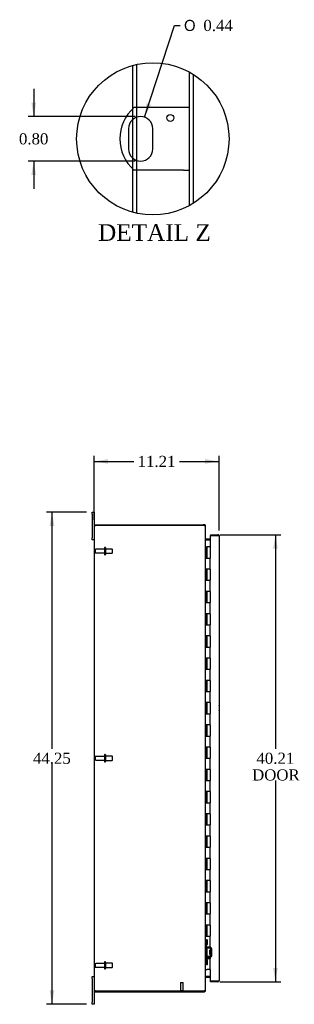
# Model space of a CAD drawing. Header units: inches. Extents: x 24 to 237, y 5 to 158.
# Tile 2 of 9: x 24 to 49, y 57 to 145. Entities that reach past the tile are written whole.
import ezdxf
from ezdxf.enums import TextEntityAlignment as Align

# ---------------------------------------------------------------- set-up
doc = ezdxf.new("R2010")
doc.units = ezdxf.units.IN
doc.header["$MEASUREMENT"] = 0
doc.layers.get('0').update_dxf_attribs({"linetype": 'CONTINUOUS'})
for name, color, linetype in [('COM40153-1', 7, 'CONTINUOUS'), ('COM42780', 7, 'CONTINUOUS'), ('COM48495', 7, 'CONTINUOUS'), ('COM70236-2', 7, 'CONTINUOUS'), ('COM71782-3', 7, 'CONTINUOUS'), ('DEFAULT', 7, 'CONTINUOUS'), ('FET07710', 7, 'CONTINUOUS'), ('HNG10620-38B', 7, 'CONTINUOUS'), ('HNG10620-38C', 7, 'CONTINUOUS'), ('STD21878', 7, 'CONTINUOUS'), ('STD26094', 7, 'CONTINUOUS')]:
    doc.layers.add(name, color=color, linetype=linetype)
doc.styles.add('SEACAD_SOLID_EDGE_ANSI1_SY', font='txt')
doc.styles.add('SEACAD_TIMES_NEW_ROMAN', font='times.ttf')

# ---------------------------------------------------------------- blocks, each defined once
blk = doc.blocks.new('GDIMGGROUP2')
at = {"layer": 'DEFAULT', "linetype": 'Continuous'}
for points in [[(32.313, 105.709), (31.063, 105.501), (32.313, 105.293)], [(41.023, 105.709), (41.023, 105.293), (42.273, 105.501)]]:
    blk.add_hatch(color=136, dxfattribs=at).paths.add_polyline_path(points)
at = {"layer": 'DEFAULT', "color": 136, "linetype": 'Continuous'}
for p, q in [((31.063, 100.235), (31.063, 106.001)), ((31.063, 105.501), (34.612, 105.501)), ((38.724, 105.501), (42.273, 105.501)), ((42.273, 99.301), (42.273, 106.001))]:
    blk.add_line(p, q, dxfattribs=at)
at = {"layer": 'DEFAULT', "color": 136, "linetype": 'Continuous', "style": 'SEACAD_TIMES_NEW_ROMAN'}
blk.add_text('11.21', height=1, dxfattribs=at).set_placement((34.962, 106.001), align=Align.TOP_LEFT)
blk = doc.blocks.new('GDIMGGROUP3')
at = {"layer": 'DEFAULT', "linetype": 'Continuous'}
for points in [[(27.058, 99.682), (27.475, 99.682), (27.267, 100.932)], [(27.058, 57.932), (27.267, 56.682), (27.475, 57.932)]]:
    blk.add_hatch(color=136, dxfattribs=at).paths.add_polyline_path(points)
at = {"layer": 'DEFAULT', "color": 136, "linetype": 'Continuous'}
for p, q in [((30.376, 100.932), (26.767, 100.932)), ((27.267, 100.932), (27.267, 79.657)), ((27.267, 78.307), (27.267, 56.682)), ((30.376, 56.682), (26.767, 56.682))]:
    blk.add_line(p, q, dxfattribs=at)
at = {"layer": 'DEFAULT', "color": 136, "linetype": 'Continuous', "style": 'SEACAD_TIMES_NEW_ROMAN'}
blk.add_text('44.25', height=1, dxfattribs=at).set_placement((25.561, 79.307), align=Align.TOP_LEFT)
blk = doc.blocks.new('GDIMGGROUP12')
at = {"layer": 'DEFAULT', "linetype": 'Continuous'}
for points in [[(47.548, 97.659), (47.34, 98.909), (47.131, 97.659)], [(47.548, 59.954), (47.131, 59.954), (47.34, 58.704)]]:
    blk.add_hatch(color=136, dxfattribs=at).paths.add_polyline_path(points)
at = {"layer": 'DEFAULT', "color": 136, "linetype": 'Continuous'}
for p, q in [((42.336, 98.909), (47.84, 98.909)), ((47.34, 98.909), (47.34, 79.657)), ((47.34, 76.807), (47.34, 58.704)), ((42.336, 58.704), (47.84, 58.704))]:
    blk.add_line(p, q, dxfattribs=at)
at = {"layer": 'DEFAULT', "color": 136, "linetype": 'Continuous', "style": 'SEACAD_TIMES_NEW_ROMAN'}
for s, p in [('40.21', (45.634, 79.307)), ('DOOR', (45.243, 77.807))]:
    blk.add_text(s, height=1, dxfattribs=at).set_placement(p, align=Align.TOP_LEFT)
blk = doc.blocks.new('GDIMGGROUP28')
at = {"layer": 'DEFAULT', "linetype": 'Continuous'}
for points in [[(25.42, 137.754), (25.628, 136.504), (25.837, 137.754)], [(25.42, 131.254), (25.837, 131.254), (25.628, 132.504)]]:
    blk.add_hatch(color=136, dxfattribs=at).paths.add_polyline_path(points)
at = {"layer": 'DEFAULT', "color": 136, "linetype": 'Continuous'}
for p, q in [((25.628, 139.004), (25.628, 136.504)), ((34.734, 136.504), (25.128, 136.504)), ((34.734, 132.504), (25.128, 132.504)), ((25.628, 132.504), (25.628, 130.004))]:
    blk.add_line(p, q, dxfattribs=at)
at = {"layer": 'DEFAULT', "color": 136, "linetype": 'Continuous', "style": 'SEACAD_TIMES_NEW_ROMAN'}
blk.add_text('0.80', height=1, dxfattribs=at).set_placement((24.301, 135.004), align=Align.TOP_LEFT)
blk = doc.blocks.new('GDIMGGROUP29')
at = {"layer": 'DEFAULT', "linetype": 'Continuous'}
blk.add_hatch(color=136, dxfattribs=at).paths.add_polyline_path([(35.766, 137.703), (35.575, 136.45), (36.162, 137.573)])
at = {"layer": 'DEFAULT', "color": 136, "linetype": 'Continuous'}
for p, q in [((35.575, 136.45), (38.278, 144.7)), ((38.278, 144.7), (38.778, 144.7))]:
    blk.add_line(p, q, dxfattribs=at)
for s, style, p in [('O', 'SEACAD_SOLID_EDGE_ANSI1_SY', (39.128, 145.2)), ('0.44', 'SEACAD_TIMES_NEW_ROMAN', (40.868, 145.2))]:
    blk.add_text(s, height=1, dxfattribs=dict(at, style=style)).set_placement(p, align=Align.TOP_LEFT)

msp = doc.modelspace()

# ---------------------------------------------------------------- linework, layer by layer
at = {"color": 7}
msp.add_circle((36.327, 134.504), 6.846, dxfattribs=at)
at = {"layer": 'COM40153-1', "color": 7}
for p, q in [((39.069, 137.317), (34.629, 137.317)), ((39.609, 137.317), (39.069, 137.317)), ((34.142, 135.412), (34.142, 133.597)), ((36.327, 133.597), (36.327, 135.412)), ((39.069, 131.692), (34.629, 131.692)), ((39.069, 131.692), (39.609, 131.692))]:
    msp.add_line(p, q, dxfattribs=at)
msp.add_circle((37.889, 136.382), 0.312, dxfattribs=at)
for centre, radius, start, end in [((37.109, 134.504), 3.75, 131.40962, 228.59038), ((35.234, 135.412), 1.092, 0, 180), ((35.234, 133.597), 1.092, 180, 0), ((41.563, 83.347), 0.75, 341.20309, 18.79691)]:
    msp.add_arc(centre, radius, start, end, dxfattribs=at)
at = {"layer": 'COM42780', "color": 7}
for p, q in [((41.063, 62.484), (41.105, 62.484)), ((41.105, 62.047), (41.063, 62.047)), ((41.156, 62.484), (41.105, 62.484)), ((41.156, 62.047), (41.105, 62.047)), ((41.156, 62.484), (41.223, 62.484)), ((41.156, 62.047), (41.156, 62.484)), ((41.156, 62.047), (41.223, 62.047)), ((41.158, 62.484), (41.158, 62.047)), ((41.158, 61.862), (41.158, 62.047)), ((41.223, 62.047), (41.223, 62.484)), ((41.493, 61.714), (41.204, 61.719)), ((41.495, 61.809), (41.205, 61.814)), ((41.445, 61.174), (41.445, 61.564)), ((41.54, 61.564), (41.445, 61.564)), ((41.635, 61.494), (41.445, 61.494)), ((41.635, 61.475), (41.445, 61.475)), ((41.445, 61.262), (41.635, 61.262)), ((41.635, 61.244), (41.445, 61.244)), ((41.445, 61.174), (41.54, 61.174)), ((41.549, 61.797), (41.495, 61.809)), ((41.54, 61.072), (41.54, 61.666)), ((41.635, 61.072), (41.635, 61.666)), ((41.063, 60.691), (41.105, 60.691)), ((41.105, 60.254), (41.063, 60.254)), ((41.105, 60.691), (41.156, 60.691)), ((41.156, 60.254), (41.105, 60.254)), ((41.156, 60.691), (41.223, 60.691)), ((41.156, 60.254), (41.156, 60.691)), ((41.156, 60.254), (41.223, 60.254)), ((41.157, 60.559), (41.158, 60.559)), ((41.157, 60.45), (41.157, 60.559)), ((41.157, 60.529), (41.158, 60.529)), ((41.157, 60.45), (41.158, 60.45)), ((41.157, 60.419), (41.157, 60.45)), ((41.157, 60.444), (41.158, 60.444)), ((41.157, 60.419), (41.158, 60.419)), ((41.157, 60.385), (41.157, 60.419)), ((41.157, 60.385), (41.158, 60.385)), ((41.158, 60.691), (41.158, 60.876)), ((41.158, 60.691), (41.158, 60.254)), ((41.204, 61.019), (41.493, 61.024)), ((41.205, 60.924), (41.495, 60.929)), ((41.223, 60.254), (41.223, 60.691)), ((41.495, 60.929), (41.549, 60.941))]:
    msp.add_line(p, q, dxfattribs=at)
for centre, radius, start, end in [((41.206, 61.862), 0.143, 180, 206.90823), ((41.206, 61.862), 0.143, 206.90823, 269), ((41.206, 61.862), 0.048, 180, 269), ((41.492, 61.666), 0.048, 0, 89), ((41.492, 61.666), 0.143, 0, 66.66652), ((41.206, 60.876), 0.143, 153.09177, 180), ((41.206, 60.876), 0.143, 91, 153.09177), ((41.206, 60.876), 0.048, 91, 180), ((41.492, 61.072), 0.048, 271, 0), ((41.492, 61.072), 0.143, 293.33348, 0)]:
    msp.add_arc(centre, radius, start, end, dxfattribs=at)
at = {"layer": 'COM48495', "color": 7}
for p, q in [((34.544, 137.24), (34.544, 141.114)), ((34.904, 137.317), (34.904, 141.201)), ((39.609, 128.497), (39.609, 140.512)), ((39.969, 128.708), (39.969, 140.301)), ((34.544, 136.259), (34.544, 137.24)), ((34.904, 136.453), (34.904, 137.317)), ((34.904, 132.556), (34.904, 136.453)), ((34.544, 132.75), (34.544, 136.259)), ((34.544, 131.769), (34.544, 132.75)), ((34.904, 131.692), (34.904, 132.556)), ((34.544, 127.895), (34.544, 131.769)), ((34.904, 127.808), (34.904, 131.692)), ((31.063, 99.735), (31.171, 99.735)), ((31.063, 99.735), (31.063, 57.879)), ((40.837, 99.735), (31.171, 99.735)), ((41.063, 57.984), (41.063, 99.63)), ((41.089, 98.407), (41.099, 98.407)), ((41.478, 98.407), (41.099, 98.407)), ((41.099, 59.207), (41.089, 59.207)), ((41.099, 59.207), (41.478, 59.207)), ((31.171, 57.879), (31.063, 57.879)), ((31.171, 57.879), (40.837, 57.879))]:
    msp.add_line(p, q, dxfattribs=at)
for centre, radius, start, end in [((40.837, 99.485), 0.25, 61.84537, 90), ((41.016, 99.626), 0.0479, 4.85781, 50.20268), ((41.205, 98.489), 0.142, 183.34421, 215.31064), ((41.205, 59.125), 0.142, 144.68935, 176.6558), ((40.837, 58.129), 0.25, 270, 298.15463), ((40.91, 58.123), 0.219, 281.9896, 308.4732), ((41.016, 57.988), 0.0479, 309.79734, 355.14219)]:
    msp.add_arc(centre, radius, start, end, dxfattribs=at)
msp.add_open_spline([(41.046, 99.663), (41.045, 99.664), (41.043, 99.666), (41.039, 99.669), (41.035, 99.672), (41.031, 99.675), (41.026, 99.678), (41.021, 99.681), (41.015, 99.683), (41.008, 99.687), (40.997, 99.691), (40.986, 99.696), (40.975, 99.699), (40.965, 99.703), (40.959, 99.704), (40.955, 99.705)], degree=3, knots=[0, 0, 0, 0, 0.058508, 0.117588, 0.177234, 0.23744, 0.298196, 0.359495, 0.421327, 0.483683, 0.609872, 0.738031, 0.824554, 0.911887, 1, 1, 1, 1], dxfattribs=at)
at = {"layer": 'COM70236-2', "color": 7}
for p, q in [((31.135, 99.735), (31.135, 99.807)), ((31.135, 99.807), (40.837, 99.807)), ((40.955, 99.807), (40.837, 99.807)), ((40.955, 99.735), (40.837, 99.735)), ((40.955, 99.735), (40.955, 99.807)), ((40.991, 99.699), (40.986, 99.718)), ((40.991, 99.699), (41.063, 99.699)), ((41.063, 99.63), (41.063, 99.699)), ((41.089, 98.505), (41.071, 98.443)), ((41.478, 98.504), (41.099, 98.504)), ((41.478, 98.432), (41.099, 98.432)), ((41.089, 59.109), (41.071, 59.171)), ((41.099, 59.182), (41.478, 59.182)), ((41.099, 59.11), (41.478, 59.11)), ((31.135, 57.879), (31.135, 57.807)), ((31.135, 57.807), (40.837, 57.807)), ((40.837, 57.879), (40.955, 57.879)), ((40.837, 57.807), (40.955, 57.807)), ((40.955, 57.879), (40.955, 57.807)), ((40.986, 57.896), (40.991, 57.915)), ((40.991, 57.915), (41.063, 57.915)), ((41.063, 57.915), (41.063, 57.984))]:
    msp.add_line(p, q, dxfattribs=at)
for centre, radius, start, end in [((40.955, 99.699), 0.108, 32.64308, 90.00001), ((40.955, 99.699), 0.036, 32.6431, 90), ((40.955, 99.699), 0.108, 0, 32.64312), ((41.099, 98.54), 0.036, 180, 253.77952), ((41.099, 98.54), 0.108, 253.77952, 270), ((41.099, 98.54), 0.036, 253.77952, 270), ((41.099, 59.074), 0.036, 106.22048, 180), ((41.099, 59.074), 0.108, 90, 106.22048), ((41.099, 59.074), 0.036, 90, 106.22048), ((40.955, 57.915), 0.036, 270, 327.3569), ((40.955, 57.915), 0.108, 270, 327.3569), ((40.955, 57.915), 0.108, 327.3569, 0)]:
    msp.add_arc(centre, radius, start, end, dxfattribs=at)
at = {"layer": 'COM71782-3', "color": 7}
for p, q in [((42.165, 98.837), (41.478, 98.837)), ((41.478, 98.837), (41.478, 97.807)), ((41.506, 98.909), (41.506, 98.837)), ((41.506, 98.909), (42.165, 98.909)), ((41.506, 98.837), (42.165, 98.837)), ((42.267, 98.837), (42.165, 98.837)), ((42.165, 98.837), (42.267, 98.837)), ((42.273, 98.801), (42.273, 58.812)), ((41.478, 59.807), (41.478, 58.777)), ((41.478, 58.777), (42.165, 58.777)), ((41.506, 58.704), (41.506, 58.776)), ((42.165, 58.776), (41.506, 58.776)), ((42.165, 58.704), (41.506, 58.704)), ((42.165, 58.777), (42.267, 58.777)), ((42.267, 58.776), (42.165, 58.776))]:
    msp.add_line(p, q, dxfattribs=at)
for centre, start, end in [((42.165, 98.801), 19.47122, 90), ((42.165, 98.801), 0, 19.47122), ((42.165, 58.812), 270, 340.52878), ((42.165, 58.812), 340.52878, 360)]:
    msp.add_arc(centre, 0.108, start, end, dxfattribs=at)
for centre, start_param, end_param in [((42.165, 98.801), 3.141593, 3.48143), ((42.165, 58.812), 2.801756, 3.141593)]:
    msp.add_ellipse(centre, major_axis=(-0.108, 0), ratio=0.997813, start_param=start_param, end_param=end_param, dxfattribs=at)
at = {"layer": 'FET07710', "color": 7}
for p, q in [((30.876, 100.744), (30.876, 100.932)), ((30.876, 100.932), (31.063, 100.932)), ((31.063, 100.932), (31.063, 100.744)), ((30.876, 100.744), (30.876, 98.619)), ((31.063, 100.744), (31.063, 99.735)), ((30.876, 98.432), (30.876, 98.619)), ((31.063, 98.432), (30.876, 98.432)), ((30.876, 58.994), (30.876, 59.182)), ((30.876, 59.182), (31.063, 59.182)), ((30.876, 58.994), (30.876, 56.869)), ((31.063, 57.879), (31.063, 56.869)), ((30.876, 56.682), (30.876, 56.869)), ((31.063, 56.682), (30.876, 56.682)), ((31.063, 56.869), (31.063, 56.682))]:
    msp.add_line(p, q, dxfattribs=at)
at = {"layer": 'HNG10620-38B', "color": 7}
for p, q in [((41.063, 97.807), (41.089, 97.807)), ((41.089, 97.807), (41.107, 97.807)), ((41.107, 97.807), (41.15, 97.807)), ((41.107, 97.807), (41.107, 96.807)), ((41.15, 97.807), (41.15, 96.807)), ((41.107, 96.807), (41.216, 96.807)), ((41.216, 96.807), (41.478, 96.807)), ((41.478, 95.807), (41.478, 96.807)), ((41.216, 95.807), (41.107, 95.807)), ((41.107, 95.807), (41.107, 94.807)), ((41.15, 95.807), (41.15, 94.807)), ((41.478, 95.807), (41.216, 95.807)), ((41.107, 94.807), (41.216, 94.807)), ((41.216, 94.807), (41.478, 94.807)), ((41.478, 93.807), (41.478, 94.807)), ((41.216, 93.807), (41.107, 93.807)), ((41.107, 93.807), (41.107, 92.807)), ((41.15, 93.807), (41.15, 92.807)), ((41.478, 93.807), (41.216, 93.807)), ((41.107, 92.807), (41.216, 92.807)), ((41.216, 92.807), (41.478, 92.807)), ((41.478, 91.807), (41.478, 92.807)), ((41.216, 91.807), (41.107, 91.807)), ((41.107, 91.807), (41.107, 90.807)), ((41.15, 91.807), (41.15, 90.807)), ((41.478, 91.807), (41.216, 91.807)), ((41.107, 90.807), (41.216, 90.807)), ((41.216, 90.807), (41.478, 90.807)), ((41.478, 89.807), (41.478, 90.807)), ((41.216, 89.807), (41.107, 89.807)), ((41.107, 89.807), (41.107, 88.807)), ((41.15, 89.807), (41.15, 88.807)), ((41.478, 89.807), (41.216, 89.807)), ((41.107, 88.807), (41.216, 88.807)), ((41.216, 88.807), (41.478, 88.807)), ((41.478, 87.807), (41.478, 88.807)), ((41.216, 87.807), (41.107, 87.807)), ((41.107, 87.807), (41.107, 86.807)), ((41.15, 87.807), (41.15, 86.807)), ((41.478, 87.807), (41.216, 87.807)), ((41.107, 86.807), (41.216, 86.807)), ((41.216, 86.807), (41.478, 86.807)), ((41.478, 85.807), (41.478, 86.807)), ((41.216, 85.807), (41.107, 85.807)), ((41.107, 85.807), (41.107, 84.807)), ((41.15, 85.807), (41.15, 84.807)), ((41.478, 85.807), (41.216, 85.807)), ((41.107, 84.807), (41.216, 84.807)), ((41.216, 84.807), (41.478, 84.807)), ((41.478, 83.807), (41.478, 84.807)), ((41.216, 83.807), (41.107, 83.807)), ((41.107, 83.807), (41.107, 82.807)), ((41.15, 83.807), (41.15, 82.807)), ((41.478, 83.807), (41.216, 83.807)), ((41.107, 82.807), (41.216, 82.807)), ((41.216, 82.807), (41.478, 82.807)), ((41.478, 81.807), (41.478, 82.807)), ((41.216, 81.807), (41.107, 81.807)), ((41.107, 81.807), (41.107, 80.807)), ((41.15, 81.807), (41.15, 80.807)), ((41.478, 81.807), (41.216, 81.807)), ((41.107, 80.807), (41.216, 80.807)), ((41.216, 80.807), (41.478, 80.807)), ((41.478, 79.807), (41.478, 80.807)), ((41.216, 79.807), (41.107, 79.807)), ((41.107, 79.807), (41.107, 78.807)), ((41.15, 79.807), (41.15, 78.807)), ((41.478, 79.807), (41.216, 79.807)), ((41.107, 78.807), (41.216, 78.807)), ((41.216, 78.807), (41.478, 78.807)), ((41.478, 77.807), (41.478, 78.807)), ((41.216, 77.807), (41.107, 77.807)), ((41.107, 77.807), (41.107, 76.807)), ((41.15, 77.807), (41.15, 76.807)), ((41.478, 77.807), (41.216, 77.807)), ((41.107, 76.807), (41.216, 76.807)), ((41.216, 76.807), (41.478, 76.807)), ((41.478, 75.807), (41.478, 76.807)), ((41.216, 75.807), (41.107, 75.807)), ((41.107, 75.807), (41.107, 74.807)), ((41.15, 75.807), (41.15, 74.807)), ((41.478, 75.807), (41.216, 75.807)), ((41.107, 74.807), (41.216, 74.807)), ((41.216, 74.807), (41.478, 74.807)), ((41.478, 73.807), (41.478, 74.807)), ((41.216, 73.807), (41.107, 73.807)), ((41.107, 73.807), (41.107, 72.807)), ((41.15, 73.807), (41.15, 72.807)), ((41.478, 73.807), (41.216, 73.807)), ((41.107, 72.807), (41.216, 72.807)), ((41.216, 72.807), (41.478, 72.807)), ((41.478, 71.807), (41.478, 72.807)), ((41.216, 71.807), (41.107, 71.807)), ((41.107, 71.807), (41.107, 70.807)), ((41.15, 71.807), (41.15, 70.807)), ((41.478, 71.807), (41.216, 71.807)), ((41.107, 70.807), (41.216, 70.807)), ((41.216, 70.807), (41.478, 70.807)), ((41.478, 69.807), (41.478, 70.807)), ((41.216, 69.807), (41.107, 69.807)), ((41.107, 69.807), (41.107, 68.807)), ((41.15, 69.807), (41.15, 68.807)), ((41.478, 69.807), (41.216, 69.807)), ((41.107, 68.807), (41.216, 68.807)), ((41.216, 68.807), (41.478, 68.807)), ((41.478, 67.807), (41.478, 68.807)), ((41.216, 67.807), (41.107, 67.807)), ((41.107, 67.807), (41.107, 66.807)), ((41.15, 67.807), (41.15, 66.807)), ((41.478, 67.807), (41.216, 67.807)), ((41.107, 66.807), (41.216, 66.807)), ((41.216, 66.807), (41.478, 66.807)), ((41.478, 65.807), (41.478, 66.807)), ((41.216, 65.807), (41.107, 65.807)), ((41.107, 65.807), (41.107, 64.807)), ((41.15, 65.807), (41.15, 64.807)), ((41.478, 65.807), (41.216, 65.807)), ((41.107, 64.807), (41.216, 64.807)), ((41.216, 64.807), (41.478, 64.807)), ((41.478, 63.807), (41.478, 64.807)), ((41.216, 63.807), (41.107, 63.807)), ((41.107, 63.807), (41.107, 62.807)), ((41.15, 63.807), (41.15, 62.807)), ((41.478, 63.807), (41.216, 63.807)), ((41.107, 62.807), (41.216, 62.807)), ((41.216, 62.807), (41.478, 62.807)), ((41.478, 61.807), (41.478, 62.807)), ((41.216, 61.807), (41.107, 61.807)), ((41.107, 61.807), (41.107, 60.807)), ((41.15, 61.807), (41.15, 60.807)), ((41.478, 61.807), (41.216, 61.807)), ((41.107, 60.807), (41.216, 60.807)), ((41.216, 60.807), (41.478, 60.807)), ((41.478, 59.807), (41.478, 60.807)), ((41.063, 59.807), (41.089, 59.807)), ((41.089, 59.807), (41.216, 59.807)), ((41.478, 59.807), (41.216, 59.807))]:
    msp.add_line(p, q, dxfattribs=at)
at = {"layer": 'HNG10620-38C', "color": 7}
for p, q in [((41.478, 97.807), (41.171, 97.807)), ((41.171, 97.807), (41.171, 96.807)), ((41.478, 97.807), (41.478, 96.807)), ((41.216, 96.807), (41.478, 96.807)), ((41.478, 95.807), (41.478, 96.807)), ((41.171, 95.807), (41.171, 94.807)), ((41.478, 95.807), (41.216, 95.807)), ((41.478, 95.807), (41.478, 94.807)), ((41.216, 94.807), (41.478, 94.807)), ((41.478, 93.807), (41.478, 94.807)), ((41.171, 93.807), (41.171, 92.807)), ((41.478, 93.807), (41.216, 93.807)), ((41.478, 93.807), (41.478, 92.807)), ((41.216, 92.807), (41.478, 92.807)), ((41.478, 91.807), (41.478, 92.807)), ((41.171, 91.807), (41.171, 90.807)), ((41.478, 91.807), (41.216, 91.807)), ((41.478, 91.807), (41.478, 90.807)), ((41.216, 90.807), (41.478, 90.807)), ((41.478, 89.807), (41.478, 90.807)), ((41.171, 89.807), (41.171, 88.807)), ((41.478, 89.807), (41.216, 89.807)), ((41.478, 89.807), (41.478, 88.807)), ((41.216, 88.807), (41.478, 88.807)), ((41.478, 87.807), (41.478, 88.807)), ((41.171, 87.807), (41.171, 86.807)), ((41.478, 87.807), (41.216, 87.807)), ((41.478, 87.807), (41.478, 86.807)), ((41.216, 86.807), (41.478, 86.807)), ((41.478, 85.807), (41.478, 86.807)), ((41.171, 85.807), (41.171, 84.807)), ((41.478, 85.807), (41.216, 85.807)), ((41.478, 85.807), (41.478, 84.807)), ((41.216, 84.807), (41.478, 84.807)), ((41.478, 83.807), (41.478, 84.807)), ((41.171, 83.807), (41.171, 82.807)), ((41.478, 83.807), (41.216, 83.807)), ((41.478, 83.807), (41.478, 82.807)), ((41.216, 82.807), (41.478, 82.807)), ((41.478, 81.807), (41.478, 82.807)), ((41.171, 81.807), (41.171, 80.807)), ((41.478, 81.807), (41.216, 81.807)), ((41.478, 81.807), (41.478, 80.807)), ((41.216, 80.807), (41.478, 80.807)), ((41.478, 79.807), (41.478, 80.807)), ((41.171, 79.807), (41.171, 78.807)), ((41.478, 79.807), (41.216, 79.807)), ((41.478, 79.807), (41.478, 78.807)), ((41.216, 78.807), (41.478, 78.807)), ((41.478, 77.807), (41.478, 78.807)), ((41.171, 77.807), (41.171, 76.807)), ((41.478, 77.807), (41.216, 77.807)), ((41.478, 77.807), (41.478, 76.807)), ((41.216, 76.807), (41.478, 76.807)), ((41.478, 75.807), (41.478, 76.807)), ((41.171, 75.807), (41.171, 74.807)), ((41.478, 75.807), (41.216, 75.807)), ((41.478, 75.807), (41.478, 74.807)), ((41.216, 74.807), (41.478, 74.807)), ((41.478, 73.807), (41.478, 74.807)), ((41.171, 73.807), (41.171, 72.807)), ((41.478, 73.807), (41.216, 73.807)), ((41.478, 73.807), (41.478, 72.807)), ((41.216, 72.807), (41.478, 72.807)), ((41.478, 71.807), (41.478, 72.807)), ((41.171, 71.807), (41.171, 70.807)), ((41.478, 71.807), (41.216, 71.807)), ((41.478, 71.807), (41.478, 70.807)), ((41.216, 70.807), (41.478, 70.807)), ((41.478, 69.807), (41.478, 70.807)), ((41.171, 69.807), (41.171, 68.807)), ((41.478, 69.807), (41.216, 69.807)), ((41.478, 69.807), (41.478, 68.807)), ((41.216, 68.807), (41.478, 68.807)), ((41.478, 67.807), (41.478, 68.807)), ((41.171, 67.807), (41.171, 66.807)), ((41.478, 67.807), (41.216, 67.807)), ((41.478, 67.807), (41.478, 66.807)), ((41.216, 66.807), (41.478, 66.807)), ((41.478, 65.807), (41.478, 66.807)), ((41.171, 65.807), (41.171, 64.807)), ((41.478, 65.807), (41.216, 65.807)), ((41.478, 65.807), (41.478, 64.807)), ((41.216, 64.807), (41.478, 64.807)), ((41.478, 63.807), (41.478, 64.807)), ((41.171, 63.807), (41.171, 62.807)), ((41.478, 63.807), (41.216, 63.807)), ((41.478, 63.807), (41.478, 62.807)), ((41.216, 62.807), (41.478, 62.807)), ((41.478, 61.807), (41.478, 62.807)), ((41.171, 61.807), (41.171, 60.807)), ((41.478, 61.807), (41.216, 61.807)), ((41.478, 61.807), (41.478, 60.807)), ((41.216, 60.807), (41.478, 60.807)), ((41.478, 59.807), (41.478, 60.807))]:
    msp.add_line(p, q, dxfattribs=at)
at = {"layer": 'STD21878', "color": 7}
for p, q in [((38.806, 58.629), (39.056, 58.629)), ((38.806, 58.629), (38.806, 57.91)), ((39.056, 57.91), (39.056, 58.629)), ((38.791, 57.91), (39.072, 57.91)), ((38.791, 57.91), (38.791, 57.879)), ((38.791, 57.879), (39.072, 57.879)), ((39.072, 57.879), (39.072, 57.91))]:
    msp.add_line(p, q, dxfattribs=at)
at = {"layer": 'STD26094', "color": 7}
for p, q in [((31.135, 97.537), (31.135, 97.327)), ((31.972, 97.597), (31.195, 97.597)), ((31.972, 97.727), (31.972, 97.137)), ((32.042, 97.757), (32.002, 97.757)), ((32.072, 97.727), (32.072, 97.137)), ((32.66, 97.619), (32.072, 97.619)), ((32.66, 97.619), (32.66, 97.244)), ((32.697, 97.582), (32.66, 97.619)), ((32.697, 97.282), (32.697, 97.582)), ((31.195, 97.267), (31.972, 97.267)), ((32.002, 97.107), (32.042, 97.107)), ((32.072, 97.244), (32.66, 97.244)), ((32.66, 97.244), (32.697, 97.282)), ((31.135, 78.912), (31.135, 78.702)), ((31.972, 78.972), (31.195, 78.972)), ((31.972, 79.102), (31.972, 78.512)), ((32.042, 79.132), (32.002, 79.132)), ((32.072, 79.102), (32.072, 78.512)), ((32.66, 78.994), (32.072, 78.994)), ((32.66, 78.994), (32.66, 78.619)), ((32.697, 78.957), (32.66, 78.994)), ((32.697, 78.657), (32.697, 78.957)), ((31.195, 78.642), (31.972, 78.642)), ((32.002, 78.482), (32.042, 78.482)), ((32.072, 78.619), (32.66, 78.619)), ((32.66, 78.619), (32.697, 78.657)), ((31.135, 60.287), (31.135, 60.077)), ((31.972, 60.347), (31.195, 60.347)), ((31.972, 60.477), (31.972, 59.887)), ((32.042, 60.507), (32.002, 60.507)), ((32.072, 60.477), (32.072, 59.887)), ((32.66, 60.369), (32.072, 60.369)), ((32.66, 60.369), (32.66, 59.994)), ((32.697, 60.332), (32.66, 60.369)), ((32.697, 60.032), (32.697, 60.332)), ((31.195, 60.017), (31.972, 60.017)), ((32.002, 59.857), (32.042, 59.857)), ((32.072, 59.994), (32.66, 59.994)), ((32.66, 59.994), (32.697, 60.032))]:
    msp.add_line(p, q, dxfattribs=at)
for centre, radius, start, end in [((31.195, 97.537), 0.06, 90, 180), ((32.002, 97.727), 0.03, 90, 180), ((32.042, 97.727), 0.03, 0, 90), ((31.195, 97.327), 0.06, 180, 270), ((32.002, 97.137), 0.03, 180, 270), ((32.042, 97.137), 0.03, 270, 0), ((31.195, 78.912), 0.06, 90, 180), ((32.002, 79.102), 0.03, 90, 180), ((32.042, 79.102), 0.03, 0, 90), ((31.195, 78.702), 0.06, 180, 270), ((32.002, 78.512), 0.03, 180, 270), ((32.042, 78.512), 0.03, 270, 0), ((31.195, 60.287), 0.06, 90, 180), ((32.002, 60.477), 0.03, 90, 180), ((32.042, 60.477), 0.03, 0, 90), ((31.195, 60.077), 0.06, 180, 270), ((32.002, 59.887), 0.03, 180, 270), ((32.042, 59.887), 0.03, 270, 0)]:
    msp.add_arc(centre, radius, start, end, dxfattribs=at)

# ---------------------------------------------------------------- block references
at = {"layer": 'DEFAULT', "color": 7}
for name in ['GDIMGGROUP29', 'GDIMGGROUP28', 'GDIMGGROUP2', 'GDIMGGROUP3', 'GDIMGGROUP12']:
    msp.add_blockref(name, (0, 0), dxfattribs=at)

# ---------------------------------------------------------------- texts
at = {"layer": 'DEFAULT', "color": 7, "style": 'SEACAD_TIMES_NEW_ROMAN'}
msp.add_text('DETAIL Z', height=1.5, dxfattribs=at).set_placement((31.404, 126.829), align=Align.TOP_LEFT)

doc.saveas('drawing.dxf')
